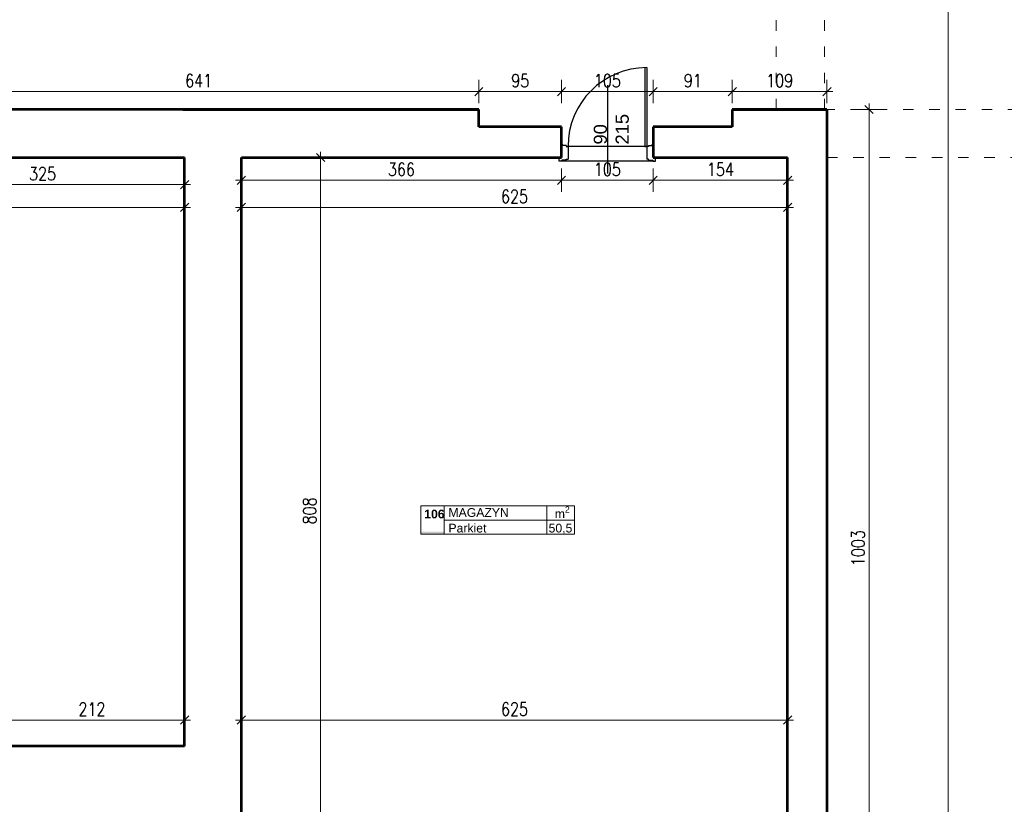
# Model space of a CAD drawing. Header units: millimetres. Extents: x 56977 to 67992, y 30187 to 42235.
# Tile 40 of 130: x 64040 to 65166, y 32839 to 33736. Entities that reach past the tile are written whole.
import ezdxf

# ---------------------------------------------------------------- set-up
doc = ezdxf.new("R2010")
doc.units = ezdxf.units.MM
doc.header["$MEASUREMENT"] = 0
doc.linetypes.add('ACAD_ISO03W100', pattern=[30, 12, -18])
doc.layers.get('0').update_dxf_attribs({"lineweight": 13})
doc.layers.get('DEFPOINTS').update_dxf_attribs({"lineweight": 13})
doc.layers.add('AI-OKNA', color=4, linetype='Continuous')
for name, color, linetype, lineweight in [('AI-OPISY', 3, 'Continuous', 13), ('AI_MURY', 40, 'Continuous', 53), ('AI_WIDOK', 8, 'Continuous', 13), ('OPISY TABELKI', 30, 'Continuous', 13), ('wymiary', 8, 'Continuous', 13)]:
    doc.layers.add(name, color=color, linetype=linetype, lineweight=lineweight)
doc.styles.add('GENERATED_STYLE_2', font='txt.shx')
doc.styles.get("Standard").update_dxf_attribs({"font": 'txt.shx'})
doc.styles.add('Style-ROMANS', font='ROMANS.shx')
doc.styles.add('WYMIAROWY-08', font='ROMANS.shx', dxfattribs={"width": 0.8})
doc.dimstyles.new('DYBY', dxfattribs={"dimscale": 100, "dimtxt": 0.15, "dimasz": 0.05, "dimexe": 0.05, "dimexo": 0.1, "dimgap": 0.05, "dimtad": 1, "dimdec": 0, "dimdsep": 46, "dimlunit": 5, "dimtxsty": 'WYMIAROWY-08', "dimblk": 'M_STRZ', "dimcen": 0.1, "dimse1": 1, "dimse2": 1, "dimclrd": 7, "dimclre": 7, "dimclrt": 1, "dimadec": 0, "dimazin": 0, "dimtfac": 1, "dimtdec": 0, "dimtmove": 2, "dimatfit": 3, "dimldrblk": 'M_STRZ', "dimfxl": 0, "dimtolj": 1, "dimarcsym": 0})

# ---------------------------------------------------------------- blocks, each defined once
blk = doc.blocks.new('M_STRZ')
for p, q in [((0, 2.66), (0, 0)), ((-1.33, 0), (1.33, 0)), ((-0.94, -0.94), (0.94, 0.94)), ((0, 0), (0, -2.66))]:
    blk.add_line(p, q)
blk = doc.blocks.new('*U847')
at = {"layer": 'DEFPOINTS', "color": 0}
for p in [(64963.5, 33633.1), (64963.5, 32630.1), (65011.6, 32630.1)]:
    blk.add_point(p, dxfattribs=at)
at = {"layer": 'wymiary', "color": 7, "lineweight": -2}
blk.add_line((65011.6, 33628.1), (65011.6, 32635.1), dxfattribs=at)
at = {"layer": 'wymiary', "color": 7, "lineweight": -2, "xscale": 5, "yscale": 5, "zscale": 5}
for p, rotation in [((65011.6, 33633.1), 90), ((65011.6, 32630.1), 270)]:
    blk.add_blockref('M_STRZ', p, dxfattribs=dict(at, rotation=rotation))
at = {"layer": 'wymiary', "color": 1, "insert": (64999.1, 33131.6), "char_height": 15, "attachment_point": 5, "rotation": 90, "style": 'WYMIAROWY-08'}
blk.add_mtext('1003', dxfattribs=at)
blk = doc.blocks.new('*D2380')
at = {"layer": 'DEFPOINTS'}
for p in [(64963.5, 33633.1), (64999.1, 33152.8), (64963.5, 32630.1), (65011.6, 32630.1)]:
    blk.add_point(p, dxfattribs=at)
at = {"layer": 'wymiary', "color": 7}
blk.add_blockref('*U847', (0, 0), dxfattribs=at)
blk = doc.blocks.new('*U878')
at = {"layer": 'DEFPOINTS', "color": 0}
for p in [(64361.2, 33578.1), (64361.2, 32770.1), (64384.1, 32770.1)]:
    blk.add_point(p, dxfattribs=at)
at = {"layer": 'wymiary', "color": 7, "lineweight": -2}
blk.add_line((64384.1, 33573.1), (64384.1, 32775.1), dxfattribs=at)
at = {"layer": 'wymiary', "color": 7, "lineweight": -2, "xscale": 5, "yscale": 5, "zscale": 5}
for p, rotation in [((64384.1, 33578.1), 90), ((64384.1, 32770.1), 270)]:
    blk.add_blockref('M_STRZ', p, dxfattribs=dict(at, rotation=rotation))
at = {"layer": 'wymiary', "color": 1, "insert": (64371.6, 33174.1), "char_height": 15, "attachment_point": 5, "rotation": 90, "style": 'WYMIAROWY-08'}
blk.add_mtext('808', dxfattribs=at)
blk = doc.blocks.new('*D2411')
at = {"layer": 'DEFPOINTS'}
for p in [(64361.2, 33578.1), (64371.6, 33190.4), (64361.2, 32770.1), (64384.1, 32770.1)]:
    blk.add_point(p, dxfattribs=at)
at = {"layer": 'wymiary', "color": 7}
blk.add_blockref('*U878', (0, 0), dxfattribs=at)
blk = doc.blocks.new('*U947')
at = {"layer": 'DEFPOINTS', "color": 0}
for p in [(64565.2, 33653.5), (63924, 33633.1), (64565.2, 33633.1)]:
    blk.add_point(p, dxfattribs=at)
at = {"layer": 'wymiary', "color": 7, "lineweight": -2}
blk.add_line((63929, 33653.5), (64560.2, 33653.5), dxfattribs=at)
at = {"layer": 'wymiary', "color": 7, "lineweight": -2, "xscale": 5, "yscale": 5, "zscale": 5, "rotation": 180}
blk.add_blockref('M_STRZ', (63924, 33653.5), dxfattribs=at)
at = {"layer": 'wymiary', "color": 7, "lineweight": -2, "xscale": 5, "yscale": 5, "zscale": 5}
blk.add_blockref('M_STRZ', (64565.2, 33653.5), dxfattribs=at)
at = {"layer": 'wymiary', "color": 1, "insert": (64244.6, 33666), "char_height": 15, "attachment_point": 5, "style": 'WYMIAROWY-08'}
blk.add_mtext('641', dxfattribs=at)
blk = doc.blocks.new('*D2480')
at = {"layer": 'DEFPOINTS'}
for p in [(64228.6, 33666), (64565.2, 33653.5), (63924, 33633.1), (64565.2, 33633.1)]:
    blk.add_point(p, dxfattribs=at)
at = {"layer": 'wymiary', "color": 7}
blk.add_blockref('*U947', (0, 0), dxfattribs=at)
blk = doc.blocks.new('*U948')
at = {"layer": 'DEFPOINTS', "color": 0}
for p in [(64659.7, 33653.5), (64565.2, 33633.1), (64659.7, 33633.1)]:
    blk.add_point(p, dxfattribs=at)
at = {"layer": 'wymiary', "color": 7, "lineweight": -2}
blk.add_line((64570.2, 33653.5), (64654.7, 33653.5), dxfattribs=at)
at = {"layer": 'wymiary', "color": 7, "lineweight": -2, "xscale": 5, "yscale": 5, "zscale": 5, "rotation": 180}
blk.add_blockref('M_STRZ', (64565.2, 33653.5), dxfattribs=at)
at = {"layer": 'wymiary', "color": 7, "lineweight": -2, "xscale": 5, "yscale": 5, "zscale": 5}
blk.add_blockref('M_STRZ', (64659.7, 33653.5), dxfattribs=at)
at = {"layer": 'wymiary', "color": 1, "insert": (64612.5, 33666), "char_height": 15, "attachment_point": 5, "style": 'WYMIAROWY-08'}
blk.add_mtext('95', dxfattribs=at)
blk = doc.blocks.new('*D2481')
at = {"layer": 'DEFPOINTS'}
for p in [(64601.9, 33666), (64659.7, 33653.5), (64565.2, 33633.1), (64659.7, 33633.1)]:
    blk.add_point(p, dxfattribs=at)
at = {"layer": 'wymiary', "color": 7}
blk.add_blockref('*U948', (0, 0), dxfattribs=at)
blk = doc.blocks.new('*U949')
at = {"layer": 'DEFPOINTS', "color": 0}
for p in [(64764.7, 33653.5), (64659.7, 33633.1), (64764.7, 33633.1)]:
    blk.add_point(p, dxfattribs=at)
at = {"layer": 'wymiary', "color": 7, "lineweight": -2}
blk.add_line((64664.7, 33653.5), (64759.7, 33653.5), dxfattribs=at)
at = {"layer": 'wymiary', "color": 7, "lineweight": -2, "xscale": 5, "yscale": 5, "zscale": 5, "rotation": 180}
blk.add_blockref('M_STRZ', (64659.7, 33653.5), dxfattribs=at)
at = {"layer": 'wymiary', "color": 7, "lineweight": -2, "xscale": 5, "yscale": 5, "zscale": 5}
blk.add_blockref('M_STRZ', (64764.7, 33653.5), dxfattribs=at)
at = {"layer": 'wymiary', "color": 1, "insert": (64712.2, 33666), "char_height": 15, "attachment_point": 5, "style": 'WYMIAROWY-08'}
blk.add_mtext('105', dxfattribs=at)
blk = doc.blocks.new('*D2482')
at = {"layer": 'DEFPOINTS'}
for p in [(64696.8, 33666), (64764.7, 33653.5), (64659.7, 33633.1), (64764.7, 33633.1)]:
    blk.add_point(p, dxfattribs=at)
at = {"layer": 'wymiary', "color": 7}
blk.add_blockref('*U949', (0, 0), dxfattribs=at)
blk = doc.blocks.new('*U950')
at = {"layer": 'DEFPOINTS', "color": 0}
for p in [(64855.2, 33653.5), (64764.7, 33633.1), (64855.2, 33633.1)]:
    blk.add_point(p, dxfattribs=at)
at = {"layer": 'wymiary', "color": 7, "lineweight": -2}
blk.add_line((64769.7, 33653.5), (64850.2, 33653.5), dxfattribs=at)
at = {"layer": 'wymiary', "color": 7, "lineweight": -2, "xscale": 5, "yscale": 5, "zscale": 5, "rotation": 180}
blk.add_blockref('M_STRZ', (64764.7, 33653.5), dxfattribs=at)
at = {"layer": 'wymiary', "color": 7, "lineweight": -2, "xscale": 5, "yscale": 5, "zscale": 5}
blk.add_blockref('M_STRZ', (64855.2, 33653.5), dxfattribs=at)
at = {"layer": 'wymiary', "color": 1, "insert": (64810, 33666), "char_height": 15, "attachment_point": 5, "style": 'WYMIAROWY-08'}
blk.add_mtext('91', dxfattribs=at)
blk = doc.blocks.new('*D2483')
at = {"layer": 'DEFPOINTS'}
for p in [(64799.4, 33666), (64855.2, 33653.5), (64764.7, 33633.1), (64855.2, 33633.1)]:
    blk.add_point(p, dxfattribs=at)
at = {"layer": 'wymiary', "color": 7}
blk.add_blockref('*U950', (0, 0), dxfattribs=at)
blk = doc.blocks.new('*U951')
at = {"layer": 'DEFPOINTS', "color": 0}
for p in [(64963.5, 33653.5), (64855.2, 33633.1), (64963.5, 33633.1)]:
    blk.add_point(p, dxfattribs=at)
at = {"layer": 'wymiary', "color": 7, "lineweight": -2}
blk.add_line((64860.2, 33653.5), (64958.5, 33653.5), dxfattribs=at)
at = {"layer": 'wymiary', "color": 7, "lineweight": -2, "xscale": 5, "yscale": 5, "zscale": 5, "rotation": 180}
blk.add_blockref('M_STRZ', (64855.2, 33653.5), dxfattribs=at)
at = {"layer": 'wymiary', "color": 7, "lineweight": -2, "xscale": 5, "yscale": 5, "zscale": 5}
blk.add_blockref('M_STRZ', (64963.5, 33653.5), dxfattribs=at)
at = {"layer": 'wymiary', "color": 1, "insert": (64909.4, 33666), "char_height": 15, "attachment_point": 5, "style": 'WYMIAROWY-08'}
blk.add_mtext('109', dxfattribs=at)
blk = doc.blocks.new('*D2484')
at = {"layer": 'DEFPOINTS'}
for p in [(64893.9, 33666), (64963.5, 33653.5), (64855.2, 33633.1), (64963.5, 33633.1)]:
    blk.add_point(p, dxfattribs=at)
at = {"layer": 'wymiary', "color": 7}
blk.add_blockref('*U951', (0, 0), dxfattribs=at)
blk = doc.blocks.new('*U952')
at = {"layer": 'DEFPOINTS', "color": 0}
for p in [(65011.7, 39375.1), (65011.6, 31744.1), (65102, 31744.1)]:
    blk.add_point(p, dxfattribs=at)
at = {"layer": 'wymiary', "color": 7, "lineweight": -2}
blk.add_line((65102.1, 39370.1), (65102, 31749.1), dxfattribs=at)
at = {"layer": 'wymiary', "color": 7, "lineweight": -2, "xscale": 5, "yscale": 5, "zscale": 5}
for p, rotation in [((65102.1, 39375.1), 89.99988153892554), ((65102, 31744.1), 269.9998815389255)]:
    blk.add_blockref('M_STRZ', p, dxfattribs=dict(at, rotation=rotation))
at = {"layer": 'wymiary', "color": 1, "insert": (65089.5, 35559.6), "char_height": 15, "attachment_point": 5, "rotation": 89.9999, "style": 'WYMIAROWY-08'}
blk.add_mtext('\\H15.000000;7631', dxfattribs=at)
blk = doc.blocks.new('*D2485')
at = {"layer": 'DEFPOINTS'}
for p in [(65011.7, 39375.1), (65089.5, 35581.6), (65011.6, 31744.1), (65102, 31744.1)]:
    blk.add_point(p, dxfattribs=at)
at = {"layer": 'wymiary', "color": 7}
blk.add_blockref('*U952', (0, 0), dxfattribs=at)
blk = doc.blocks.new('*U960')
at = {"layer": 'DEFPOINTS', "color": 0}
for p in [(64293.5, 33102.1), (64918.5, 33102.1), (64918.5, 32934.9)]:
    blk.add_point(p, dxfattribs=at)
at = {"layer": 'wymiary', "color": 7, "lineweight": -2}
blk.add_line((64298.5, 32934.9), (64913.5, 32934.9), dxfattribs=at)
at = {"layer": 'wymiary', "color": 7, "lineweight": -2, "xscale": 5, "yscale": 5, "zscale": 5, "rotation": 180}
blk.add_blockref('M_STRZ', (64293.5, 32934.9), dxfattribs=at)
at = {"layer": 'wymiary', "color": 7, "lineweight": -2, "xscale": 5, "yscale": 5, "zscale": 5}
blk.add_blockref('M_STRZ', (64918.5, 32934.9), dxfattribs=at)
at = {"layer": 'wymiary', "color": 1, "insert": (64606, 32947.4), "char_height": 15, "attachment_point": 5, "style": 'WYMIAROWY-08'}
blk.add_mtext('625', dxfattribs=at)
blk = doc.blocks.new('*D2493')
at = {"layer": 'DEFPOINTS'}
for p in [(64293.5, 33102.1), (64918.5, 33102.1), (64918.5, 32934.9), (64590, 32922.4)]:
    blk.add_point(p, dxfattribs=at)
at = {"layer": 'wymiary', "color": 7}
blk.add_blockref('*U960', (0, 0), dxfattribs=at)
blk = doc.blocks.new('*U1128')
at = {"layer": 'DEFPOINTS', "color": 0}
for p in [(64228.5, 32934.9), (64016.5, 32905.1), (64228.5, 32905.1)]:
    blk.add_point(p, dxfattribs=at)
at = {"layer": 'wymiary', "color": 7, "lineweight": -2}
blk.add_line((64021.5, 32934.9), (64223.5, 32934.9), dxfattribs=at)
at = {"layer": 'wymiary', "color": 7, "lineweight": -2, "xscale": 5, "yscale": 5, "zscale": 5, "rotation": 180}
blk.add_blockref('M_STRZ', (64016.5, 32934.9), dxfattribs=at)
at = {"layer": 'wymiary', "color": 7, "lineweight": -2, "xscale": 5, "yscale": 5, "zscale": 5}
blk.add_blockref('M_STRZ', (64228.5, 32934.9), dxfattribs=at)
at = {"layer": 'wymiary', "color": 1, "insert": (64122.5, 32947.4), "char_height": 15, "attachment_point": 5, "style": 'WYMIAROWY-08'}
blk.add_mtext('212', dxfattribs=at)
blk = doc.blocks.new('*D2661')
at = {"layer": 'DEFPOINTS'}
for p in [(64106.2, 32947.4), (64228.5, 32934.9), (64016.5, 32905.1), (64228.5, 32905.1)]:
    blk.add_point(p, dxfattribs=at)
at = {"layer": 'wymiary', "color": 7}
blk.add_blockref('*U1128', (0, 0), dxfattribs=at)
blk = doc.blocks.new('*U1441')
at = {"layer": 'DEFPOINTS', "color": 0}
for p in [(63903.5, 33578.1), (64228.5, 33578.1), (64228.5, 33547.1)]:
    blk.add_point(p, dxfattribs=at)
at = {"layer": 'wymiary', "color": 7, "lineweight": -2}
blk.add_line((63908.5, 33547.1), (64223.5, 33547.1), dxfattribs=at)
at = {"layer": 'wymiary', "color": 7, "lineweight": -2, "xscale": 5, "yscale": 5, "zscale": 5, "rotation": 180}
blk.add_blockref('M_STRZ', (63903.5, 33547.1), dxfattribs=at)
at = {"layer": 'wymiary', "color": 7, "lineweight": -2, "xscale": 5, "yscale": 5, "zscale": 5}
blk.add_blockref('M_STRZ', (64228.5, 33547.1), dxfattribs=at)
at = {"layer": 'wymiary', "color": 1, "insert": (64066, 33559.6), "char_height": 15, "attachment_point": 5, "style": 'WYMIAROWY-08'}
blk.add_mtext('325', dxfattribs=at)
blk = doc.blocks.new('*D2972')
at = {"layer": 'DEFPOINTS'}
for p in [(63903.5, 33578.1), (64228.5, 33578.1), (64228.5, 33547.1), (64049.7, 33534.6)]:
    blk.add_point(p, dxfattribs=at)
at = {"layer": 'wymiary', "color": 7}
blk.add_blockref('*U1441', (0, 0), dxfattribs=at)
blk = doc.blocks.new('*U1443')
at = {"layer": 'DEFPOINTS', "color": 0}
for p in [(63604.5, 33547.1), (64228.5, 33547.1), (64228.5, 33521.1)]:
    blk.add_point(p, dxfattribs=at)
at = {"layer": 'wymiary', "color": 7, "lineweight": -2}
blk.add_line((63609.5, 33521.1), (64223.5, 33521.1), dxfattribs=at)
at = {"layer": 'wymiary', "color": 7, "lineweight": -2, "xscale": 5, "yscale": 5, "zscale": 5, "rotation": 180}
blk.add_blockref('M_STRZ', (63604.5, 33521.1), dxfattribs=at)
at = {"layer": 'wymiary', "color": 7, "lineweight": -2, "xscale": 5, "yscale": 5, "zscale": 5}
blk.add_blockref('M_STRZ', (64228.5, 33521.1), dxfattribs=at)
at = {"layer": 'wymiary', "color": 1, "insert": (63916.5, 33533.6), "char_height": 15, "attachment_point": 5, "style": 'WYMIAROWY-08'}
blk.add_mtext('624', dxfattribs=at)
blk = doc.blocks.new('*D2974')
at = {"layer": 'DEFPOINTS'}
for p in [(63604.5, 33547.1), (64228.5, 33547.1), (64228.5, 33521.1), (63900.5, 33508.6)]:
    blk.add_point(p, dxfattribs=at)
at = {"layer": 'wymiary', "color": 7}
blk.add_blockref('*U1443', (0, 0), dxfattribs=at)
blk = doc.blocks.new('*U1444')
at = {"layer": 'DEFPOINTS', "color": 0}
for p in [(64293.5, 33578.1), (64659.7, 33578.1), (64659.7, 33552.1)]:
    blk.add_point(p, dxfattribs=at)
at = {"layer": 'wymiary', "color": 7, "lineweight": -2}
blk.add_line((64298.5, 33552.1), (64654.7, 33552.1), dxfattribs=at)
at = {"layer": 'wymiary', "color": 7, "lineweight": -2, "xscale": 5, "yscale": 5, "zscale": 5, "rotation": 180}
blk.add_blockref('M_STRZ', (64293.5, 33552.1), dxfattribs=at)
at = {"layer": 'wymiary', "color": 7, "lineweight": -2, "xscale": 5, "yscale": 5, "zscale": 5}
blk.add_blockref('M_STRZ', (64659.7, 33552.1), dxfattribs=at)
at = {"layer": 'wymiary', "color": 1, "insert": (64476.6, 33564.6), "char_height": 15, "attachment_point": 5, "style": 'WYMIAROWY-08'}
blk.add_mtext('366', dxfattribs=at)
blk = doc.blocks.new('*D2975')
at = {"layer": 'DEFPOINTS'}
for p in [(64293.5, 33578.1), (64659.7, 33578.1), (64659.7, 33552.1), (64460.3, 33539.6)]:
    blk.add_point(p, dxfattribs=at)
at = {"layer": 'wymiary', "color": 7}
blk.add_blockref('*U1444', (0, 0), dxfattribs=at)
blk = doc.blocks.new('*U1445')
at = {"layer": 'DEFPOINTS', "color": 0}
for p in [(64659.7, 33578.1), (64764.7, 33578.1), (64764.7, 33552.1)]:
    blk.add_point(p, dxfattribs=at)
at = {"layer": 'wymiary', "color": 7, "lineweight": -2}
blk.add_line((64664.7, 33552.1), (64759.7, 33552.1), dxfattribs=at)
at = {"layer": 'wymiary', "color": 7, "lineweight": -2, "xscale": 5, "yscale": 5, "zscale": 5, "rotation": 180}
blk.add_blockref('M_STRZ', (64659.7, 33552.1), dxfattribs=at)
at = {"layer": 'wymiary', "color": 7, "lineweight": -2, "xscale": 5, "yscale": 5, "zscale": 5}
blk.add_blockref('M_STRZ', (64764.7, 33552.1), dxfattribs=at)
at = {"layer": 'wymiary', "color": 1, "insert": (64712.2, 33564.6), "char_height": 15, "attachment_point": 5, "style": 'WYMIAROWY-08'}
blk.add_mtext('105', dxfattribs=at)
blk = doc.blocks.new('*D2976')
at = {"layer": 'DEFPOINTS'}
for p in [(64659.7, 33578.1), (64764.7, 33578.1), (64764.7, 33552.1), (64696.8, 33539.6)]:
    blk.add_point(p, dxfattribs=at)
at = {"layer": 'wymiary', "color": 7}
blk.add_blockref('*U1445', (0, 0), dxfattribs=at)
blk = doc.blocks.new('*U1446')
at = {"layer": 'DEFPOINTS', "color": 0}
for p in [(64764.7, 33578.1), (64918.5, 33578.1), (64918.5, 33552.1)]:
    blk.add_point(p, dxfattribs=at)
at = {"layer": 'wymiary', "color": 7, "lineweight": -2}
blk.add_line((64769.7, 33552.1), (64913.5, 33552.1), dxfattribs=at)
at = {"layer": 'wymiary', "color": 7, "lineweight": -2, "xscale": 5, "yscale": 5, "zscale": 5, "rotation": 180}
blk.add_blockref('M_STRZ', (64764.7, 33552.1), dxfattribs=at)
at = {"layer": 'wymiary', "color": 7, "lineweight": -2, "xscale": 5, "yscale": 5, "zscale": 5}
blk.add_blockref('M_STRZ', (64918.5, 33552.1), dxfattribs=at)
at = {"layer": 'wymiary', "color": 1, "insert": (64841.6, 33564.6), "char_height": 15, "attachment_point": 5, "style": 'WYMIAROWY-08'}
blk.add_mtext('154', dxfattribs=at)
blk = doc.blocks.new('*D2977')
at = {"layer": 'DEFPOINTS'}
for p in [(64764.7, 33578.1), (64918.5, 33578.1), (64918.5, 33552.1), (64826.2, 33539.6)]:
    blk.add_point(p, dxfattribs=at)
at = {"layer": 'wymiary', "color": 7}
blk.add_blockref('*U1446', (0, 0), dxfattribs=at)
blk = doc.blocks.new('*U1447')
at = {"layer": 'DEFPOINTS', "color": 0}
for p in [(64293.5, 33552.1), (64918.5, 33552.1), (64918.5, 33521.1)]:
    blk.add_point(p, dxfattribs=at)
at = {"layer": 'wymiary', "color": 7, "lineweight": -2}
blk.add_line((64298.5, 33521.1), (64913.5, 33521.1), dxfattribs=at)
at = {"layer": 'wymiary', "color": 7, "lineweight": -2, "xscale": 5, "yscale": 5, "zscale": 5, "rotation": 180}
blk.add_blockref('M_STRZ', (64293.5, 33521.1), dxfattribs=at)
at = {"layer": 'wymiary', "color": 7, "lineweight": -2, "xscale": 5, "yscale": 5, "zscale": 5}
blk.add_blockref('M_STRZ', (64918.5, 33521.1), dxfattribs=at)
at = {"layer": 'wymiary', "color": 1, "insert": (64606, 33533.6), "char_height": 15, "attachment_point": 5, "style": 'WYMIAROWY-08'}
blk.add_mtext('625', dxfattribs=at)
blk = doc.blocks.new('*D2978')
at = {"layer": 'DEFPOINTS'}
for p in [(64293.5, 33552.1), (64918.5, 33552.1), (64918.5, 33521.1), (64590, 33508.6)]:
    blk.add_point(p, dxfattribs=at)
at = {"layer": 'wymiary', "color": 7}
blk.add_blockref('*U1447', (0, 0), dxfattribs=at)

msp = doc.modelspace()

# ---------------------------------------------------------------- hatches: boundary and pattern name
at = {"layer": 'OPISY TABELKI', "extrusion": (0, 0, -1)}
msp.add_hatch(color=256, dxfattribs=at).paths.add_polyline_path([(-64525.4, 33147.5), (-64525.4, 33150.4), (-64499, 33150.4), (-64499, 33147.5)], flags=16)

# ---------------------------------------------------------------- linework, layer by layer
at = {"layer": 'AI-OKNA'}
for p, q in [((64755.2, 33680.9), (64755.2, 33590.9)), ((64757.2, 33680.9), (64757.2, 33590.9)), ((64712.2, 33660.7), (64712.2, 33560)), ((64665.2, 33591.9), (64661.2, 33591.9)), ((64665.2, 33591.9), (64665.2, 33590.9)), ((64756.7, 33590.9), (64665.2, 33590.9)), ((64665.2, 33590.9), (64667.2, 33590.9)), ((64667.2, 33590.9), (64667.2, 33576.1)), ((64755.2, 33590.9), (64757.2, 33590.9)), ((64757.2, 33590.9), (64757.2, 33576.1)), ((64759.2, 33590.9), (64757.2, 33590.9)), ((64759.2, 33591.9), (64759.2, 33590.9)), ((64759.2, 33591.9), (64763.2, 33591.9)), ((64657.2, 33574.1), (64657.2, 33578.1)), ((64660.2, 33574.1), (64657.2, 33574.1)), ((64665.2, 33575.1), (64660.2, 33575.1)), ((64660.2, 33574.1), (64660.2, 33575.1)), ((64764.2, 33574.1), (64660.2, 33574.1)), ((64665.2, 33576.1), (64667.2, 33576.1)), ((64665.2, 33575.1), (64665.2, 33576.1)), ((64759.2, 33576.1), (64757.2, 33576.1)), ((64759.2, 33575.1), (64759.2, 33576.1)), ((64759.2, 33575.1), (64764.2, 33575.1)), ((64764.2, 33575.1), (64764.2, 33574.1)), ((64764.2, 33574.1), (64767.2, 33574.1)), ((64767.2, 33574.1), (64767.2, 33578.1))]:
    msp.add_line(p, q, dxfattribs=at)
for centre, radius, start, end in [((64757.2, 33590.9), 90, 90, 180), ((64659.7, 33591.9), 1.5, 0, 90), ((64764.7, 33591.9), 1.5, 90, 180)]:
    msp.add_arc(centre, radius, start, end, dxfattribs=at)
at = {"layer": 'AI_MURY'}
for p, q in [((64565.2, 33633.1), (63924, 33633.1)), ((64226.7, 33633.1), (64565.2, 33633.1)), ((64565.2, 33613.1), (64565.2, 33633.1)), ((64855.2, 33633.1), (64963.5, 33633.1)), ((64963.5, 33633.1), (64855.2, 33633.1)), ((64855.2, 33633.1), (64855.2, 33633.1)), ((64855.2, 33633.1), (64855.2, 33613.1)), ((64963.5, 33633.1), (64963.5, 32770.1)), ((64659.7, 33613.1), (64565.2, 33613.1)), ((64659.7, 33578.1), (64659.7, 33613.1)), ((64764.7, 33613.1), (64764.7, 33578.1)), ((64785.2, 33613.1), (64764.7, 33613.1)), ((64855.2, 33613.1), (64785.2, 33613.1)), ((63903.5, 33578.1), (64228.5, 33578.1)), ((64228.5, 32905.1), (64228.5, 33578.1)), ((64293.5, 32770.1), (64293.5, 33578.1)), ((64293.5, 33578.1), (64659.7, 33578.1)), ((64764.7, 33578.1), (64918.5, 33578.1)), ((64918.5, 32770.1), (64918.5, 33578.1)), ((64228.5, 32905.1), (64005.6, 32905.1))]:
    msp.add_line(p, q, dxfattribs=at)
at = {"layer": 'AI_WIDOK', "color": 251, "linetype": 'ACAD_ISO03W100'}
for p, q in [((64905.5, 33633.1), (64905.5, 33909.1)), ((64960.5, 33633.1), (64960.5, 33909.1)), ((64960.5, 33633.1), (65238.5, 33633.1)), ((64963.5, 33578.1), (65238.5, 33578.1))]:
    msp.add_line(p, q, dxfattribs=at)
at = {"layer": 'OPISY TABELKI'}
for p, q in [((64499, 33179.7), (64674.7, 33179.7)), ((64499, 33179.7), (64499, 33147.5)), ((64525.4, 33179.7), (64525.4, 33147.5)), ((64643, 33179.7), (64643, 33147.5)), ((64674.7, 33179.7), (64674.7, 33147.5)), ((64525.4, 33163.6), (64674.7, 33163.6)), ((64499, 33147.5), (64674.7, 33147.5))]:
    msp.add_line(p, q, dxfattribs=at)

# ---------------------------------------------------------------- texts
at = {"layer": 'AI-OPISY', "insert": (64736.9, 33593), "char_height": 15, "width": 45.29, "attachment_point": 7, "rotation": 90}
msp.add_mtext('\\fArial|b0|i0|c238|p39;90\\P215', dxfattribs=at)
at = {"layer": 'OPISY TABELKI', "color": 7, "char_height": 10, "width": 168.659, "attachment_point": 1, "style": 'GENERATED_STYLE_2'}
for s, insert in [('\\fArial|b0|i0|c238|p39;MAGAZYN ', (64530.4, 33177.2)), ('\\A1;\\fArial|b0|i0|c238|p39;m\\H7.000000;\\S2^  ;', (64652.1, 33179.2)), ('\\fArial|b1|i0|c238|p39;106', (64502.7, 33175.5)), ('\\fArial|b0|i0|c238|p39;Parkiet          ', (64530.4, 33159.4)), ('\\fArial|b0|i0|c238|p39;50,5         ', (64645, 33159.4))]:
    msp.add_mtext(s, dxfattribs=dict(at, insert=insert))

# ---------------------------------------------------------------- dimensions: what is measured, and where the dimension line sits
at = {"layer": 'wymiary', "color": 7}
for base, p1, p2, angle, picture, middle in [((65102, 31744.1), (65011.7, 39375.1), (65011.6, 31744.1), 269.9999, '*D2485', (65089.5, 35581.6)), ((64565.2, 33653.5), (63924, 33633.1), (64565.2, 33633.1), 0, '*D2480', (64228.6, 33666)), ((64855.241576, 33653.46807), (64764.741583, 33633.068299), (64855.241576, 33633.068299), 0, '*D2483', (64799.370151, 33665.96807)), ((65011.6, 32630.1), (64963.5, 33633.1), (64963.5, 32630.1), 270, '*D2380', (64999.1, 33152.8)), ((64384.1, 32770.1), (64361.2, 33578.1), (64361.2, 32770.1), 270, '*D2411', (64371.6, 33190.4)), ((64659.7, 33552.1), (64293.5, 33578.1), (64659.7, 33578.1), 0, '*D2975', (64460.3, 33539.6)), ((64764.7, 33552.1), (64659.7, 33578.1), (64764.7, 33578.1), 0, '*D2976', (64696.8, 33539.6)), ((64918.5, 33521.1), (64293.5, 33552.1), (64918.5, 33552.1), 360, '*D2978', (64590, 33508.6))]:
    dim = msp.add_linear_dim(base=base, p1=p1, p2=p2, angle=angle, dimstyle='DYBY', override={"dimtad": 0, "dimtxsty": 'Style-ROMANS', "dimcen": 0.001, "dimclrd": 0, "dimclre": 0}, dxfattribs=at)
    dim.commit()
    dim.dimension.update_dxf_attribs({"geometry": picture, "text_midpoint": middle, "dimtype": 128})
for base, p1, p2, picture, middle in [((64659.741575, 33653.46807), (64565.241576, 33633.068299), (64659.741575, 33633.068299), '*D2481', (64601.870147, 33665.96807)), ((64764.7, 33653.5), (64659.7, 33633.1), (64764.7, 33633.1), '*D2482', (64696.8, 33666)), ((64963.5, 33653.5), (64855.2, 33633.1), (64963.5, 33633.1), '*D2484', (64893.9, 33666)), ((64228.5, 33547.1), (63903.5, 33578.1), (64228.5, 33578.1), '*D2972', (64049.7, 33534.6)), ((64918.5, 33552.1), (64764.7, 33578.1), (64918.5, 33578.1), '*D2977', (64826.2, 33539.6)), ((64228.5, 33521.1), (63604.5, 33547.1), (64228.5, 33547.1), '*D2974', (63900.5, 33508.6)), ((64918.5, 32934.9), (64293.5, 33102.1), (64918.5, 33102.1), '*D2493', (64590, 32922.4)), ((64228.5, 32934.9), (64016.5, 32905.1), (64228.5, 32905.1), '*D2661', (64106.2, 32947.4))]:
    dim = msp.add_linear_dim(base=base, p1=p1, p2=p2, dimstyle='DYBY', override={"dimtad": 0, "dimtxsty": 'Style-ROMANS', "dimcen": 0.001, "dimclrd": 0, "dimclre": 0}, dxfattribs=at)
    dim.commit()
    dim.dimension.update_dxf_attribs({"geometry": picture, "text_midpoint": middle, "dimtype": 128})

doc.saveas('drawing.dxf')
